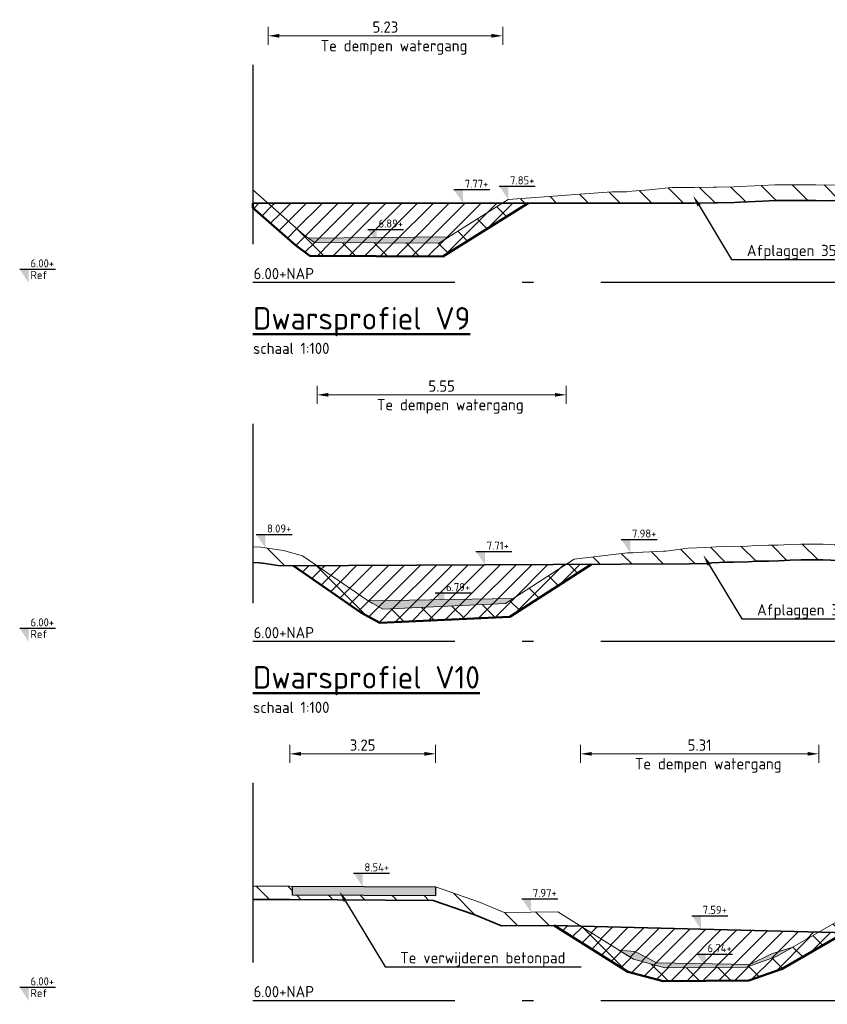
# Model space of a CAD drawing. Header units: metres. Extents: x 199581 to 207779, y 462378 to 466293.
# Tile 69 of 134: x 207293 to 207311, y 466006 to 466027. Entities that reach past the tile are written whole.
import ezdxf
from ezdxf import colors
from ezdxf.entities.mleader import LeaderData, LeaderLine
from ezdxf.math import Vec2, Vec3

# ---------------------------------------------------------------- set-up
doc = ezdxf.new("R2010")
doc.units = ezdxf.units.M
doc.linetypes.add('AL-NAP_LIJN', pattern=[15.25, 12, -1.5, 0.25, -1.5])
doc.linetypes.add('XX-AFBREEK', pattern=[7, 4, -1, 1, -1])
doc.layers.get('0').update_dxf_attribs({"lineweight": 25})
for name, color, linetype, lineweight in [('B-WE-GR-MAAIVELD-G-GRIJS', 253, 'GW-MAAIVELD', 13), ('N-WE-GW-GROND_SLIB-GD', 40, 'Continuous', 18), ('N-WE-GW-GRONDWERKLIJN-G', 90, 'Continuous', 50), ('N-WE-GW-MAAIVELD-GD', 90, 'GW-MAAIVELD', 35), ('N-WE-GW-ONTGRAVING-WERK-AD', 253, 'Continuous', 18), ('N-WE-GW-OPHOGING-WERK-AD', 82, 'Continuous', 18), ('X-XX-AL-AFBREEKLIJN-GD', 250, 'XX-AFBREEK', 25), ('X-XX-AL-M', 7, 'Continuous', 18), ('X-XX-AL-NAP-GD', 253, 'AL-NAP_LIJN', 25), ('X-XX-AL-PEILMAAT-BEST-SD', 251, 'Continuous', 25), ('X-XX-AL-PEILMAAT-SD', 7, 'Continuous', 25), ('X-XX-AL-REFERENTIE-T25', 7, 'Continuous', 25), ('X-XX-AL-T25', 7, 'Continuous', 25), ('X-XX-AL-T50', 7, 'Continuous', 50)]:
    doc.layers.add(name, color=color, linetype=linetype, lineweight=lineweight)
for name, color, linetype, lineweight, transparency in [('B-WE-VH-VERHARDING-GD', 210, 'Continuous', 25, 0.3), ('B-WE-VH-VERHARDING_BETON-AD', 252, 'Continuous', 18, 0.5), ('N-WE-GW-GROND_SLIB-AD', 40, 'Continuous', 18, 0.4)]:
    doc.layers.add(name, color=color, linetype=linetype, lineweight=lineweight, transparency=transparency)
doc.styles.add('NLCS-ISO', font='NLCS-ISO.ttf')
doc.styles.add('NLCS-ISO-M100-T25', font='NLCS-ISO.ttf', dxfattribs={"height": 0.25})
doc.styles.add('NLCS-ISO-M50-T25', font='NLCS-ISO.ttf', dxfattribs={"height": 0.125})
doc.styles.add('NLCS-ISO-M50-T50', font='NLCS-ISO.ttf', dxfattribs={"height": 0.25})
doc.linetypes.add('GW-MAAIVELD', pattern='A,12,[40,NLCS.SHX,S=1,R=0,X=0,Y=-0.5],12', length=24)
doc.dimstyles.new('NLCS-M100-T25-PIJL_L2_H1', dxfattribs={"dimscale": 0.1, "dimtxt": 2.5, "dimasz": 2.5, "dimexe": 2, "dimexo": 2, "dimgap": 0.7, "dimtad": 1, "dimzin": 0, "dimdsep": 46, "dimtxsty": 'NLCS-ISO-M100-T25', "dimcen": 0, "dimdle": 2, "dimclrd": 256, "dimclre": 256, "dimclrt": 256, "dimadec": 1, "dimazin": 0, "dimtfac": 1, "dimtdec": 3, "dimtofl": 0, "dimtmove": 0, "dimatfit": 3, "dimfxl": 2, "dimfxlon": 1, "dimtfillclr": 256, "dimtolj": 1, "dimtzin": 0, "dimlwd": -1, "dimlwe": -1, "dimarcsym": 0})
pattern_1 = [(135, (0, 0), (-0.3535533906, -0.3535533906), [])]
pattern_2 = [(45, (0, 0), (-0.1767766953, 0.1767766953), [])]

# ---------------------------------------------------------------- blocks, each defined once
blk = doc.blocks.new('SAL-PEILMAAT_INFRACAD_R01-SOD')
blk.add_line((-2, 3), (6, 3))
blk.add_solid([(-2, 3), (0, 3), (0, 0)])
at = {"style": 'NLCS-ISO'}
for tag, p in [('...', (0.4, 3.4)), ('REF', (0.4, 0.8))]:
    blk.add_attdef(tag, p, '', height=1.8, dxfattribs=at)
blk = doc.blocks.new('SAL-PEILMAAT_INFRACAD_H01-SOD')
blk.add_line((-2, 3), (6, 3))
blk.add_solid([(-2, 3), (0, 3), (0, 0)])
at = {"style": 'NLCS-ISO'}
blk.add_attdef('...', (0.4, 3.4), '', height=1.8, dxfattribs=at)
blk = doc.blocks.new('*D256')
at = {"layer": 'X-XX-AL-M', "transparency": 16777216}
for p, q in [((207298.496, 466026.89), (207298.496, 466027.29)), ((207303.727, 466026.89), (207303.727, 466027.29)), ((207298.746, 466027.09), (207303.477, 466027.09))]:
    blk.add_line(p, q, dxfattribs=at)
for points in [[(207298.746, 466027.132), (207298.746, 466027.049), (207298.496, 466027.09)], [(207303.477, 466027.132), (207303.477, 466027.049), (207303.727, 466027.09)]]:
    blk.add_solid(points, dxfattribs=at)
at = {"layer": 'X-XX-AL-M', "transparency": 16777216, "insert": (207301.112, 466027.285), "char_height": 0.25, "attachment_point": 5, "style": 'NLCS-ISO-M100-T25'}
blk.add_mtext('\\A1;5.23', dxfattribs=at)
blk = doc.blocks.new('*D257')
at = {"layer": 'X-XX-AL-M', "transparency": 16777216}
for p, q in [((207299.589, 466018.89), (207299.589, 466019.29)), ((207305.143, 466018.89), (207305.143, 466019.29)), ((207299.839, 466019.09), (207304.893, 466019.09))]:
    blk.add_line(p, q, dxfattribs=at)
for points in [[(207299.839, 466019.132), (207299.839, 466019.049), (207299.589, 466019.09)], [(207304.893, 466019.132), (207304.893, 466019.049), (207305.143, 466019.09)]]:
    blk.add_solid(points, dxfattribs=at)
at = {"layer": 'X-XX-AL-M', "transparency": 16777216, "insert": (207302.366, 466019.285), "char_height": 0.25, "attachment_point": 5, "style": 'NLCS-ISO-M100-T25'}
blk.add_mtext('\\A1;5.55', dxfattribs=at)
blk = doc.blocks.new('*D259')
at = {"layer": 'X-XX-AL-M', "transparency": 16777216}
for p, q in [((207298.98, 466010.89), (207298.98, 466011.29)), ((207302.231, 466010.89), (207302.231, 466011.29)), ((207299.23, 466011.09), (207301.981, 466011.09))]:
    blk.add_line(p, q, dxfattribs=at)
for points in [[(207299.23, 466011.132), (207299.23, 466011.049), (207298.98, 466011.09)], [(207301.981, 466011.132), (207301.981, 466011.049), (207302.231, 466011.09)]]:
    blk.add_solid(points, dxfattribs=at)
at = {"layer": 'X-XX-AL-M', "transparency": 16777216, "insert": (207300.605, 466011.285), "char_height": 0.25, "attachment_point": 5, "style": 'NLCS-ISO-M100-T25'}
blk.add_mtext('\\A1;3.25', dxfattribs=at)
blk = doc.blocks.new('*D278')
at = {"layer": 'X-XX-AL-M', "transparency": 16777216}
for p, q in [((207305.461, 466010.89), (207305.461, 466011.29)), ((207310.771, 466010.89), (207310.771, 466011.29)), ((207305.711, 466011.09), (207310.521, 466011.09))]:
    blk.add_line(p, q, dxfattribs=at)
for points in [[(207305.711, 466011.132), (207305.711, 466011.049), (207305.461, 466011.09)], [(207310.521, 466011.132), (207310.521, 466011.049), (207310.771, 466011.09)]]:
    blk.add_solid(points, dxfattribs=at)
at = {"layer": 'X-XX-AL-M', "transparency": 16777216, "insert": (207308.116, 466011.285), "char_height": 0.25, "attachment_point": 5, "style": 'NLCS-ISO-M100-T25'}
blk.add_mtext('\\A1;5.31', dxfattribs=at)

msp = doc.modelspace()

# ---------------------------------------------------------------- hatches: boundary and pattern name
at = {"layer": 'B-WE-VH-VERHARDING_BETON-AD'}
h = msp.add_hatch(color=256, dxfattribs=at)
h.dxf.hatch_style = 1
h.paths.add_polyline_path([(207302.231, 466008.124), (207302.23, 466007.924), (207299.04, 466007.941), (207299.041, 466008.141)])
at = {"layer": 'N-WE-GW-GROND_SLIB-AD'}
h = msp.add_hatch(color=256, dxfattribs=at)
h.dxf.hatch_style = 1
h.paths.add_polyline_path([(207302.532, 466022.612), (207299.397, 466022.58), (207299.529, 466022.483), (207302.306, 466022.47)])
h = msp.add_hatch(color=256, dxfattribs=at)
h.dxf.hatch_style = 1
h.paths.add_polyline_path([(207300.726, 466014.496), (207303.96, 466014.549), (207303.79, 466014.439), (207301.057, 466014.311), (207300.815, 466014.447)])
h = msp.add_hatch(color=256, dxfattribs=at)
h.dxf.hatch_style = 1
h.paths.add_polyline_path([(207306.313, 466006.717), (207306.673, 466006.688), (207307.161, 466006.431), (207309.233, 466006.396), (207309.72, 466006.631), (207310.197, 466006.785), (207309.83, 466006.571), (207309.162, 466006.336), (207307.34, 466006.321), (207306.64, 466006.512)])
at = {"layer": 'N-WE-GW-ONTGRAVING-WERK-AD'}
h = msp.add_hatch(dxfattribs=at)
h.set_pattern_fill('AGW-WERK_ONTGRAVEN-SO', color=256, scale=0.1, pattern_type=2)
h.set_pattern_definition(pattern_1)
h.paths.add_polyline_path([(207319.821, 466023.6), (207320.066, 466023.6), (207320.281, 466023.607), (207320.558, 466023.605), (207320.732, 466023.598), (207321.068, 466023.608), (207321.182, 466023.605), (207321.573, 466023.593), (207321.652, 466023.597), (207322.068, 466023.593), (207322.097, 466023.593), (207322.378, 466023.59), (207322.559, 466023.588), (207322.582, 466023.589), (207323.019, 466023.603), (207323.081, 466023.604), (207323.47, 466023.609), (207323.58, 466023.609), (207323.923, 466023.608), (207324.084, 466023.607), (207324.383, 466023.611), (207324.59, 466023.614), (207324.84, 466023.619), (207325.091, 466023.622), (207325.293, 466023.624), (207325.594, 466023.625), (207325.753, 466023.629), (207326.098, 466023.636), (207326.205, 466023.639), (207326.592, 466023.635), (207326.656, 466023.633), (207327.101, 466023.633), (207327.12, 466023.633), (207327.278, 466023.637), (207327.599, 466023.647), (207327.625, 466023.646), (207328.105, 466023.612), (207328.495, 466023.642), (207328.615, 466023.646), (207328.944, 466023.657), (207329.11, 466023.66), (207329.394, 466023.658), (207329.611, 466023.66), (207329.85, 466023.658), (207330.121, 466023.662), (207330.313, 466023.668), (207330.625, 466023.679), (207330.763, 466023.683), (207331.115, 466023.678), (207331.207, 466023.676), (207331.617, 466023.656), (207331.678, 466023.657), (207332.13, 466023.673), (207332.163, 466023.673), (207332.591, 466023.674), (207332.629, 466023.676), (207333.029, 466023.66), (207333.128, 466023.655), (207333.161, 466023.657), (207333.161, 466023.907), (207333.13, 466023.906), (207333.04, 466023.91), (207332.628, 466023.927), (207332.584, 466023.924), (207332.162, 466023.923), (207332.125, 466023.923), (207331.673, 466023.907), (207331.622, 466023.907), (207331.217, 466023.925), (207331.12, 466023.928), (207330.761, 466023.933), (207330.617, 466023.929), (207330.305, 466023.918), (207330.114, 466023.912), (207329.849, 466023.908), (207329.612, 466023.91), (207329.394, 466023.908), (207329.109, 466023.91), (207328.938, 466023.907), (207328.606, 466023.895), (207328.482, 466023.892), (207328.104, 466023.862), (207327.639, 466023.895), (207327.601, 466023.897), (207327.57, 466023.896), (207327.271, 466023.887), (207327.104, 466023.883), (207326.659, 466023.883), (207326.596, 466023.885), (207326.203, 466023.889), (207326.093, 466023.886), (207325.747, 466023.879), (207325.591, 466023.875), (207325.292, 466023.874), (207325.088, 466023.872), (207324.836, 466023.869), (207324.585, 466023.864), (207324.38, 466023.861), (207324.083, 466023.857), (207323.924, 466023.858), (207323.58, 466023.859), (207323.468, 466023.859), (207323.078, 466023.854), (207323.013, 466023.853), (207322.559, 466023.838), (207322.381, 466023.84), (207322.101, 466023.843), (207322.072, 466023.843), (207321.645, 466023.847), (207321.57, 466023.843), (207321.189, 466023.855), (207321.067, 466023.858), (207320.734, 466023.848), (207320.564, 466023.855), (207320.278, 466023.857), (207320.062, 466023.85), (207319.822, 466023.85), (207319.559, 466023.856), (207319.366, 466023.853), (207319.056, 466023.845), (207318.91, 466023.846), (207318.554, 466023.85), (207318.455, 466023.847), (207318.051, 466023.841), (207317.999, 466023.841), (207317.543, 466023.824), (207317.49, 466023.825), (207317.087, 466023.838), (207317.046, 466023.839), (207316.632, 466023.829), (207316.543, 466023.826), (207316.176, 466023.814), (207316.041, 466023.811), (207315.72, 466023.82), (207315.538, 466023.812), (207315.264, 466023.806), (207315.035, 466023.823), (207314.808, 466023.827), (207314.533, 466023.828), (207314.353, 466023.822), (207314.03, 466023.809), (207313.897, 466023.808), (207313.527, 466023.808), (207313.441, 466023.806), (207313.025, 466023.796), (207312.985, 466023.797), (207312.6, 466023.798), (207312.522, 466023.798), (207312.074, 466023.788), (207312.02, 466023.785), (207311.618, 466023.784), (207311.517, 466023.786), (207311.162, 466023.767), (207311.014, 466023.764), (207310.706, 466023.769), (207310.512, 466023.767), (207310.25, 466023.767), (207310.009, 466023.768), (207309.795, 466023.769), (207309.506, 466023.755), (207309.339, 466023.748), (207309.004, 466023.731), (207308.883, 466023.727), (207308.501, 466023.72), (207308.427, 466023.716), (207307.998, 466023.709), (207307.972, 466023.709), (207307.709, 466023.71), (207307.516, 466023.712), (207307.496, 466023.712), (207307.06, 466023.662), (207306.993, 466023.659), (207306.604, 466023.627), (207306.491, 466023.613), (207306.156, 466023.612), (207303.851, 466023.44), (207303.727, 466023.362), (207307.52, 466023.362), (207307.707, 466023.36), (207307.966, 466023.359), (207307.997, 466023.359), (207308.439, 466023.366), (207308.513, 466023.37), (207308.892, 466023.378), (207309.018, 466023.382), (207309.354, 466023.399), (207309.522, 466023.405), (207309.802, 466023.419), (207310.007, 466023.418), (207310.25, 466023.417), (207310.514, 466023.417), (207310.705, 466023.419), (207311.015, 466023.414), (207311.175, 466023.417), (207311.522, 466023.436), (207311.625, 466023.509), (207315.622, 466023.509), (207316.622, 466023.479), (207316.911, 466023.19), (207317.911, 466022.99), (207318.411, 466022.99), (207319.411, 466023.19)])
h = msp.add_hatch(dxfattribs=at)
h.set_pattern_fill('AGW-WERK_ONTGRAVEN-SO', color=256, scale=0.1, pattern_type=2)
h.set_pattern_definition(pattern_1)
h.paths.add_polyline_path([(207304.291, 466023.362), (207303.727, 466023.362), (207302.306, 466022.47), (207299.529, 466022.483), (207299.294, 466022.656), (207298.496, 466023.362), (207298.161, 466023.362), (207298.161, 466023.259), (207299.106, 466022.422), (207299.43, 466022.184), (207302.392, 466022.17)])
h = msp.add_hatch(dxfattribs=at)
h.set_pattern_fill('AGW-WERK_ONTGRAVEN-SO', color=256, scale=0.1, pattern_type=2)
h.set_pattern_definition(pattern_1)
h.paths.add_polyline_path([(207319.782, 466015.562), (207319.892, 466015.56), (207319.937, 466015.56), (207320.405, 466015.586), (207320.42, 466015.586), (207320.871, 466015.588), (207320.911, 466015.59), (207321.34, 466015.618), (207321.393, 466015.617), (207321.798, 466015.601), (207321.902, 466015.603), (207322.266, 466015.6), (207322.4, 466015.599), (207322.73, 466015.594), (207322.901, 466015.589), (207323.205, 466015.591), (207323.408, 466015.595), (207323.666, 466015.597), (207323.899, 466015.589), (207324.137, 466015.584), (207324.408, 466015.589), (207324.603, 466015.586), (207324.909, 466015.588), (207325.072, 466015.587), (207325.412, 466015.59), (207325.54, 466015.591), (207325.912, 466015.59), (207326.341, 466015.593), (207326.405, 466015.592), (207326.461, 466015.59), (207326.912, 466015.564), (207326.949, 466015.565), (207327.318, 466015.574), (207327.403, 466015.576), (207327.879, 466015.566), (207327.925, 466015.568), (207328.347, 466015.578), (207328.413, 466015.579), (207328.805, 466015.559), (207328.92, 466015.56), (207329.272, 466015.562), (207329.412, 466015.554), (207329.743, 466015.55), (207329.923, 466015.55), (207330.216, 466015.553), (207330.422, 466015.557), (207330.672, 466015.549), (207330.923, 466015.543), (207331.213, 466015.547), (207331.431, 466015.553), (207331.621, 466015.556), (207331.936, 466015.569), (207332.088, 466015.574), (207332.428, 466015.58), (207332.546, 466015.578), (207332.922, 466015.574), (207333.003, 466015.569), (207333.161, 466015.561), (207333.161, 466015.812), (207333.016, 466015.819), (207332.93, 466015.824), (207332.549, 466015.828), (207332.429, 466015.83), (207332.082, 466015.824), (207331.927, 466015.819), (207331.614, 466015.806), (207331.426, 466015.803), (207331.208, 466015.797), (207330.925, 466015.793), (207330.68, 466015.799), (207330.423, 466015.808), (207330.212, 466015.803), (207329.922, 466015.8), (207329.745, 466015.8), (207329.421, 466015.804), (207329.278, 466015.812), (207328.919, 466015.81), (207328.81, 466015.809), (207328.418, 466015.829), (207328.343, 466015.828), (207327.917, 466015.818), (207327.876, 466015.816), (207327.403, 466015.826), (207327.312, 466015.824), (207326.941, 466015.815), (207326.914, 466015.814), (207326.474, 466015.839), (207326.413, 466015.842), (207326.342, 466015.843), (207325.911, 466015.84), (207325.539, 466015.841), (207325.41, 466015.84), (207325.072, 466015.837), (207324.909, 466015.838), (207324.604, 466015.836), (207324.407, 466015.839), (207324.137, 466015.834), (207323.906, 466015.839), (207323.67, 466015.848), (207323.405, 466015.845), (207323.202, 466015.841), (207322.903, 466015.839), (207322.735, 466015.844), (207322.402, 466015.849), (207322.268, 466015.85), (207321.901, 466015.853), (207321.8, 466015.851), (207321.399, 466015.867), (207321.333, 466015.868), (207320.898, 466015.84), (207320.866, 466015.838), (207320.398, 466015.836), (207320.397, 466015.836), (207319.931, 466015.81), (207319.895, 466015.81), (207319.464, 466015.817), (207319.394, 466015.813), (207318.996, 466015.807), (207318.893, 466015.807), (207318.529, 466015.802), (207318.392, 466015.801), (207318.062, 466015.801), (207317.89, 466015.8), (207317.594, 466015.801), (207317.389, 466015.793), (207317.151, 466015.783), (207316.888, 466015.768), (207316.66, 466015.777), (207316.386, 466015.788), (207316.192, 466015.787), (207315.885, 466015.779), (207315.725, 466015.774), (207315.384, 466015.787), (207315.258, 466015.786), (207314.882, 466015.785), (207314.79, 466015.785), (207314.381, 466015.768), (207314.323, 466015.766), (207313.867, 466015.755), (207313.526, 466015.768), (207313.388, 466015.773), (207313.378, 466015.773), (207312.921, 466015.778), (207312.877, 466015.778), (207312.454, 466015.773), (207312.376, 466015.77), (207311.986, 466015.748), (207311.874, 466015.741), (207311.519, 466015.738), (207311.373, 466015.744), (207311.052, 466015.756), (207310.872, 466015.763), (207310.584, 466015.764), (207310.37, 466015.765), (207310.117, 466015.753), (207309.869, 466015.741), (207309.65, 466015.737), (207309.368, 466015.73), (207309.182, 466015.72), (207308.866, 466015.714), (207308.715, 466015.715), (207308.365, 466015.694), (207308.248, 466015.685), (207307.864, 466015.672), (207307.42, 466015.613), (207307.362, 466015.606), (207307.313, 466015.605), (207306.861, 466015.583), (207306.846, 466015.584), (207306.633, 466015.572), (207306.506, 466015.566), (207305.323, 466015.425), (207305.143, 466015.309), (207307.893, 466015.323), (207308.267, 466015.335), (207308.389, 466015.345), (207308.725, 466015.365), (207308.869, 466015.364), (207309.195, 466015.37), (207309.381, 466015.381), (207309.657, 466015.387), (207309.881, 466015.392), (207310.133, 466015.403), (207310.378, 466015.414), (207310.583, 466015.414), (207310.864, 466015.413), (207311.038, 466015.406), (207311.36, 466015.394), (207311.677, 466015.496), (207315.675, 466015.496), (207316.675, 466015.426), (207316.911, 466015.19), (207317.911, 466014.99), (207318.411, 466014.99), (207319.411, 466015.19)])
h = msp.add_hatch(dxfattribs=at)
h.set_pattern_fill('AGW-WERK_ONTGRAVEN-SO', color=256, scale=0.1, pattern_type=2)
h.set_pattern_definition(pattern_1)
h.paths.add_polyline_path([(207298.434, 466015.681), (207298.339, 466015.699), (207298.161, 466015.705), (207298.161, 466015.354), (207298.301, 466015.35), (207298.377, 466015.336), (207298.769, 466015.278), (207299.589, 466015.282), (207299.265, 466015.506), (207298.84, 466015.622)])
h = msp.add_hatch(dxfattribs=at)
h.set_pattern_fill('AGW-WERK_ONTGRAVEN-SO', color=256, scale=0.1, pattern_type=2)
h.set_pattern_definition(pattern_1)
h.paths.add_polyline_path([(207305.702, 466015.312), (207305.143, 466015.309), (207303.79, 466014.439), (207301.057, 466014.311), (207300.726, 466014.496), (207299.589, 466015.282), (207299.065, 466015.28), (207300.567, 466014.242), (207300.986, 466014.008), (207303.885, 466014.143)])
h = msp.add_hatch(dxfattribs=at)
h.set_pattern_fill('AGW-WERK_ONTGRAVEN-SO', color=256, scale=0.1, pattern_type=2)
h.set_pattern_definition(pattern_1)
h.paths.add_polyline_path([(207304.958, 466007.567), (207303.756, 466007.555), (207303.213, 466007.782), (207302.231, 466008.124), (207302.23, 466007.924), (207299.04, 466007.941), (207299.041, 466008.141), (207298.98, 466008.141), (207298.161, 466008.142), (207298.161, 466007.842), (207298.979, 466007.841), (207302.179, 466007.824), (207303.105, 466007.502), (207303.697, 466007.255), (207304.873, 466007.266), (207305.461, 466007.252)])
h = msp.add_hatch(dxfattribs=at)
h.set_pattern_fill('AGW-WERK_ONTGRAVEN-SO', color=256, scale=0.1, pattern_type=2)
h.set_pattern_definition(pattern_1)
h.paths.add_polyline_path([(207327.353, 466007.513), (207330.03, 466007.546), (207331.121, 466007.546), (207333.161, 466007.545), (207333.161, 466007.745), (207331.121, 466007.746), (207330.03, 466007.746), (207326.104, 466007.741), (207324.566, 466007.734), (207321.087, 466007.723), (207319.155, 466007.628), (207315.495, 466007.567), (207311.287, 466007.417), (207310.771, 466007.118), (207311.415, 466007.102), (207315.507, 466007.247), (207319.17, 466007.474), (207323.167, 466007.474), (207323.297, 466007.474), (207324.167, 466007.474), (207324.501, 466007.16), (207325.501, 466006.96), (207326.007, 466006.961), (207327.001, 466007.16)])
h = msp.add_hatch(dxfattribs=at)
h.set_pattern_fill('AGW-WERK_ONTGRAVEN-SO', color=256, scale=0.1, pattern_type=2)
h.set_pattern_definition(pattern_1)
h.paths.add_polyline_path([(207309.956, 466006.298), (207311.344, 466007.103), (207310.771, 466007.118), (207309.83, 466006.571), (207309.162, 466006.336), (207307.34, 466006.321), (207306.64, 466006.512), (207305.461, 466007.252), (207304.873, 466007.266), (207306.518, 466006.234), (207307.301, 466006.021), (207309.214, 466006.037)])
at = {"layer": 'N-WE-GW-OPHOGING-WERK-AD'}
h = msp.add_hatch(dxfattribs=at)
h.set_pattern_fill('AGW-WERK_AANVULLEN-SO', color=256, scale=0.05, pattern_type=2)
h.set_pattern_definition(pattern_2)
h.paths.add_polyline_path([(207304.291, 466023.362), (207303.727, 466023.362), (207302.306, 466022.47), (207299.529, 466022.483), (207299.294, 466022.656), (207298.496, 466023.362), (207298.161, 466023.362), (207298.161, 466023.259), (207299.106, 466022.422), (207299.43, 466022.184), (207302.392, 466022.17)])
h = msp.add_hatch(dxfattribs=at)
h.set_pattern_fill('AGW-WERK_AANVULLEN-SO', color=256, scale=0.05, pattern_type=2)
h.set_pattern_definition(pattern_2)
h.paths.add_polyline_path([(207298.496, 466023.362), (207299.294, 466022.656), (207299.529, 466022.483), (207302.306, 466022.47), (207303.727, 466023.362)])
h = msp.add_hatch(dxfattribs=at)
h.set_pattern_fill('AGW-WERK_AANVULLEN-SO', color=256, scale=0.05, pattern_type=2)
h.set_pattern_definition(pattern_2)
h.paths.add_polyline_path([(207305.702, 466015.312), (207305.143, 466015.309), (207303.79, 466014.439), (207301.057, 466014.311), (207300.726, 466014.496), (207299.589, 466015.282), (207299.065, 466015.28), (207300.567, 466014.242), (207300.986, 466014.008), (207303.885, 466014.143)])
h = msp.add_hatch(dxfattribs=at)
h.set_pattern_fill('AGW-WERK_AANVULLEN-SO', color=256, scale=0.05, pattern_type=2)
h.set_pattern_definition(pattern_2)
h.paths.add_polyline_path([(207303.79, 466014.439), (207305.143, 466015.309), (207299.589, 466015.282), (207300.726, 466014.496), (207301.057, 466014.311)])
h = msp.add_hatch(dxfattribs=at)
h.set_pattern_fill('AGW-WERK_AANVULLEN-SO', color=256, scale=0.05, pattern_type=2)
h.set_pattern_definition(pattern_2)
h.paths.add_polyline_path([(207311.344, 466007.103), (207310.771, 466007.118), (207309.83, 466006.571), (207309.162, 466006.336), (207307.34, 466006.321), (207306.64, 466006.512), (207305.461, 466007.252), (207304.873, 466007.266), (207306.518, 466006.234), (207307.301, 466006.021), (207309.214, 466006.037), (207309.956, 466006.298)])
h = msp.add_hatch(dxfattribs=at)
h.set_pattern_fill('AGW-WERK_AANVULLEN-SO', color=256, scale=0.05, pattern_type=2)
h.set_pattern_definition([(45, (-2.5, 0), (-0.1767766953, 0.1767766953), [])])
h.paths.add_polyline_path([(207309.162, 466006.336), (207309.83, 466006.571), (207310.771, 466007.118), (207305.461, 466007.252), (207306.64, 466006.512), (207307.34, 466006.321)])

# ---------------------------------------------------------------- linework, layer by layer
at = {"layer": 'B-WE-GR-MAAIVELD-G-GRIJS', "flags": 128}
for points in [[(207298.161, 466023.659), (207299.294, 466022.656), (207299.529, 466022.483), (207302.306, 466022.47), (207303.851, 466023.44), (207306.156, 466023.612), (207306.491, 466023.613), (207306.604, 466023.627), (207306.993, 466023.659), (207307.06, 466023.662), (207307.496, 466023.712), (207307.516, 466023.712), (207307.709, 466023.71), (207307.972, 466023.709), (207307.998, 466023.709), (207308.427, 466023.716), (207308.501, 466023.72), (207308.883, 466023.727), (207309.004, 466023.731), (207309.339, 466023.748), (207309.506, 466023.755), (207309.795, 466023.769), (207310.009, 466023.768), (207310.25, 466023.767), (207310.512, 466023.767), (207310.706, 466023.769), (207311.014, 466023.764), (207311.162, 466023.767), (207311.517, 466023.786), (207311.618, 466023.784), (207312.02, 466023.785), (207312.074, 466023.788), (207312.522, 466023.798), (207312.6, 466023.798), (207312.985, 466023.797), (207313.025, 466023.796), (207313.441, 466023.806), (207313.527, 466023.808), (207313.897, 466023.808), (207314.03, 466023.809), (207314.353, 466023.822), (207314.533, 466023.828), (207314.808, 466023.827), (207315.035, 466023.823), (207315.264, 466023.806), (207315.538, 466023.812), (207315.72, 466023.82), (207316.041, 466023.811), (207316.176, 466023.814), (207316.543, 466023.826), (207316.632, 466023.829), (207317.046, 466023.839), (207317.087, 466023.838), (207317.49, 466023.825), (207317.543, 466023.824), (207317.999, 466023.841), (207318.051, 466023.841), (207318.455, 466023.847), (207318.554, 466023.85), (207318.91, 466023.846), (207319.056, 466023.845), (207319.366, 466023.853), (207319.559, 466023.856), (207319.822, 466023.85), (207320.062, 466023.85), (207320.278, 466023.857), (207320.564, 466023.855), (207320.734, 466023.848), (207321.067, 466023.858), (207321.189, 466023.855), (207321.57, 466023.843), (207321.645, 466023.847), (207322.072, 466023.843), (207322.101, 466023.843), (207322.381, 466023.84), (207322.557, 466023.838), (207322.575, 466023.839), (207323.013, 466023.853), (207323.078, 466023.854), (207323.468, 466023.859), (207323.58, 466023.859), (207323.924, 466023.858), (207324.083, 466023.857), (207324.38, 466023.861), (207324.585, 466023.864), (207324.836, 466023.869), (207325.088, 466023.872), (207325.292, 466023.874), (207325.591, 466023.875), (207325.747, 466023.879), (207326.093, 466023.886), (207326.203, 466023.889), (207326.596, 466023.885), (207326.659, 466023.883), (207327.099, 466023.883), (207327.115, 466023.883), (207327.271, 466023.887), (207327.57, 466023.896), (207327.601, 466023.897), (207327.639, 466023.895), (207328.104, 466023.862), (207328.482, 466023.892), (207328.606, 466023.895), (207328.938, 466023.907), (207329.109, 466023.91), (207329.394, 466023.908), (207329.612, 466023.91), (207329.849, 466023.908), (207330.114, 466023.912), (207330.305, 466023.918), (207330.617, 466023.929), (207330.761, 466023.933), (207331.12, 466023.928), (207331.217, 466023.925), (207331.622, 466023.907), (207331.673, 466023.907), (207332.125, 466023.923), (207332.162, 466023.923), (207332.584, 466023.924), (207332.628, 466023.927), (207333.04, 466023.91), (207333.13, 466023.906), (207333.161, 466023.907)], [(207298.161, 466015.705), (207298.339, 466015.699), (207298.434, 466015.681), (207298.84, 466015.622), (207299.265, 466015.506), (207300.726, 466014.496), (207301.057, 466014.311), (207303.79, 466014.439), (207305.323, 466015.425), (207306.506, 466015.566), (207306.633, 466015.572), (207306.846, 466015.584), (207306.861, 466015.583), (207307.313, 466015.605), (207307.362, 466015.606), (207307.42, 466015.613), (207307.864, 466015.672), (207308.248, 466015.685), (207308.365, 466015.694), (207308.715, 466015.715), (207308.866, 466015.714), (207309.182, 466015.72), (207309.368, 466015.73), (207309.65, 466015.737), (207309.869, 466015.741), (207310.117, 466015.753), (207310.37, 466015.765), (207310.584, 466015.764), (207310.872, 466015.763), (207311.052, 466015.756), (207311.373, 466015.744), (207311.519, 466015.738), (207311.874, 466015.741), (207311.986, 466015.748), (207312.376, 466015.77), (207312.454, 466015.773), (207312.877, 466015.778), (207312.921, 466015.778), (207313.378, 466015.773), (207313.388, 466015.773), (207313.526, 466015.768), (207313.856, 466015.756), (207313.88, 466015.756), (207314.323, 466015.766), (207314.381, 466015.768), (207314.79, 466015.785), (207314.882, 466015.785), (207315.258, 466015.786), (207315.384, 466015.787), (207315.725, 466015.774), (207315.885, 466015.779), (207316.192, 466015.787), (207316.386, 466015.788), (207316.66, 466015.777), (207316.888, 466015.768), (207317.151, 466015.783), (207317.389, 466015.793), (207317.594, 466015.801), (207317.89, 466015.8), (207318.062, 466015.801), (207318.392, 466015.801), (207318.529, 466015.802), (207318.893, 466015.807), (207318.996, 466015.807), (207319.394, 466015.813), (207319.464, 466015.817), (207319.895, 466015.81), (207319.931, 466015.81), (207320.397, 466015.836), (207320.398, 466015.836), (207320.419, 466015.836), (207320.866, 466015.838), (207320.898, 466015.84), (207321.333, 466015.868), (207321.399, 466015.867), (207321.8, 466015.851), (207321.901, 466015.853), (207322.268, 466015.85), (207322.402, 466015.849), (207322.735, 466015.844), (207322.903, 466015.839), (207323.202, 466015.841), (207323.405, 466015.845), (207323.67, 466015.848), (207323.906, 466015.839), (207324.137, 466015.834), (207324.407, 466015.839), (207324.604, 466015.836), (207324.909, 466015.838), (207325.072, 466015.837), (207325.41, 466015.84), (207325.539, 466015.841), (207325.911, 466015.84), (207326.342, 466015.843), (207326.413, 466015.842), (207326.474, 466015.839), (207326.914, 466015.814), (207326.941, 466015.815), (207327.312, 466015.824), (207327.408, 466015.827), (207327.415, 466015.826), (207327.876, 466015.816), (207327.917, 466015.818), (207328.343, 466015.828), (207328.418, 466015.829), (207328.81, 466015.809), (207328.919, 466015.81), (207329.278, 466015.812), (207329.421, 466015.804), (207329.745, 466015.8), (207329.922, 466015.8), (207330.212, 466015.803), (207330.423, 466015.808), (207330.68, 466015.799), (207330.925, 466015.793), (207331.208, 466015.797), (207331.426, 466015.803), (207331.614, 466015.806), (207331.927, 466015.819), (207332.082, 466015.824), (207332.429, 466015.83), (207332.549, 466015.828), (207332.93, 466015.824), (207333.016, 466015.819), (207333.161, 466015.812)], [(207298.161, 466008.142), (207298.98, 466008.141), (207302.231, 466008.124), (207303.213, 466007.782), (207303.756, 466007.555), (207304.958, 466007.567), (207306.64, 466006.512), (207307.34, 466006.321), (207309.162, 466006.336), (207309.83, 466006.571), (207311.287, 466007.417), (207315.495, 466007.567), (207319.155, 466007.628), (207321.087, 466007.723), (207324.566, 466007.734), (207326.104, 466007.741), (207330.03, 466007.746), (207331.121, 466007.746), (207333.161, 466007.745)]]:
    msp.add_lwpolyline(points, dxfattribs=at)
at = {"layer": 'B-WE-VH-VERHARDING-GD', "flags": 128}
msp.add_lwpolyline([(207302.231, 466008.124), (207302.23, 466007.924), (207299.04, 466007.941), (207299.041, 466008.141)], close=True, dxfattribs=at)
at = {"layer": 'N-WE-GW-GROND_SLIB-GD', "flags": 128}
for points in [[(207302.532, 466022.612), (207299.397, 466022.58), (207299.529, 466022.483), (207302.306, 466022.47)], [(207300.726, 466014.496), (207303.96, 466014.549), (207303.79, 466014.439), (207301.057, 466014.311), (207300.815, 466014.447)], [(207306.313, 466006.717), (207306.673, 466006.688), (207307.161, 466006.431), (207309.233, 466006.396), (207309.72, 466006.631), (207310.197, 466006.785), (207309.83, 466006.571), (207309.162, 466006.336), (207307.34, 466006.321), (207306.64, 466006.512)]]:
    msp.add_lwpolyline(points, close=True, dxfattribs=at)
at = {"layer": 'N-WE-GW-GRONDWERKLIJN-G', "flags": 128}
for points in [[(207298.161, 466023.259), (207299.106, 466022.422), (207299.43, 466022.184), (207302.392, 466022.17), (207304.291, 466023.362)], [(207298.161, 466023.259), (207298.161, 466023.362)], [(207299.065, 466015.28), (207300.567, 466014.242), (207300.986, 466014.008), (207303.885, 466014.143), (207305.702, 466015.312)], [(207304.873, 466007.266), (207306.518, 466006.234), (207307.301, 466006.021), (207309.214, 466006.037), (207309.956, 466006.298), (207311.344, 466007.103)]]:
    msp.add_lwpolyline(points, dxfattribs=at)
at = {"layer": 'N-WE-GW-MAAIVELD-GD', "flags": 128}
for points in [[(207298.161, 466023.362), (207307.52, 466023.362), (207307.707, 466023.36), (207307.966, 466023.359), (207307.997, 466023.359), (207308.439, 466023.366), (207308.513, 466023.37), (207308.892, 466023.378), (207309.018, 466023.382), (207309.354, 466023.399), (207309.522, 466023.405), (207309.802, 466023.419), (207310.007, 466023.418), (207310.25, 466023.417), (207310.514, 466023.417), (207310.705, 466023.419), (207311.015, 466023.414), (207311.175, 466023.417), (207311.522, 466023.436), (207311.625, 466023.509)], [(207298.149, 466015.355), (207298.301, 466015.35), (207298.377, 466015.336), (207298.769, 466015.278)], [(207307.893, 466015.323), (207308.267, 466015.335), (207308.389, 466015.345), (207308.725, 466015.365), (207308.869, 466015.364), (207309.195, 466015.37), (207309.381, 466015.381), (207309.657, 466015.387), (207309.881, 466015.392), (207310.133, 466015.403), (207310.378, 466015.414), (207310.583, 466015.414), (207310.864, 466015.413), (207311.038, 466015.406), (207311.36, 466015.394), (207311.677, 466015.496)], [(207298.769, 466015.278), (207307.893, 466015.323)], [(207298.161, 466007.842), (207298.979, 466007.841), (207302.179, 466007.824), (207303.105, 466007.502), (207303.697, 466007.255), (207304.873, 466007.266), (207311.415, 466007.102), (207315.507, 466007.247), (207319.17, 466007.474), (207323.297, 466007.474), (207324.167, 466007.474), (207324.501, 466007.16), (207325.501, 466006.96), (207326.007, 466006.961), (207327.001, 466007.16), (207327.353, 466007.513), (207330.03, 466007.546), (207331.121, 466007.546), (207333.161, 466007.545)]]:
    msp.add_lwpolyline(points, dxfattribs=at)
at = {"layer": 'X-XX-AL-AFBREEKLIJN-GD', "flags": 128}
for points in [[(207298.161, 466026.444), (207298.161, 466022.444)], [(207298.161, 466018.444), (207298.161, 466014.444)], [(207298.161, 466010.444), (207298.161, 466006.444)]]:
    msp.add_lwpolyline(points, dxfattribs=at)
at = {"layer": 'X-XX-AL-NAP-GD', "flags": 128}
for points in [[(207333.161, 466021.59), (207298.161, 466021.59)], [(207333.161, 466013.59), (207298.161, 466013.59)], [(207333.161, 466005.59), (207298.161, 466005.59)]]:
    msp.add_lwpolyline(points, dxfattribs=at)

# ---------------------------------------------------------------- block references
at = {"layer": 'X-XX-AL-PEILMAAT-BEST-SD', "xscale": 0.1, "yscale": 0.1, "zscale": 0.1}
for p, values in [((207303.851, 466023.44), {'...': '7.85+'}), ((207300.918, 466022.477), {'...': '6.89+'}), ((207298.434, 466015.681), {'...': '8.09+'}), ((207306.569, 466015.569), {'...': '7.98+'}), ((207302.424, 466014.375), {'...': '6.79+'}), ((207300.605, 466008.133), {'...': '8.54+'}), ((207304.357, 466007.561), {'...': '7.97+'}), ((207308.251, 466006.329), {'...': '6.74+'})]:
    msp.add_blockref('SAL-PEILMAAT_INFRACAD_H01-SOD', p, dxfattribs=at).add_auto_attribs(values)
at = {"layer": 'X-XX-AL-PEILMAAT-SD', "xscale": 0.1, "yscale": 0.1, "zscale": 0.1}
for name, p, values in [('SAL-PEILMAAT_INFRACAD_H01-SOD', (207302.84, 466023.362), {'...': '7.77+'}), ('SAL-PEILMAAT_INFRACAD_R01-SOD', (207293.161, 466021.59), {'...': '6.00+', 'REF': 'Ref'}), ('SAL-PEILMAAT_INFRACAD_H01-SOD', (207303.331, 466015.3), {'...': '7.71+'}), ('SAL-PEILMAAT_INFRACAD_R01-SOD', (207293.161, 466013.59), {'...': '6.00+', 'REF': 'Ref'}), ('SAL-PEILMAAT_INFRACAD_H01-SOD', (207308.144, 466007.184), {'...': '7.59+'}), ('SAL-PEILMAAT_INFRACAD_R01-SOD', (207293.161, 466005.59), {'...': '6.00+', 'REF': 'Ref'})]:
    msp.add_blockref(name, p, dxfattribs=at).add_auto_attribs(values)

# ---------------------------------------------------------------- texts
at = {"layer": 'X-XX-AL-REFERENTIE-T25', "char_height": 0.25, "attachment_point": 1, "style": 'NLCS-ISO-M100-T25'}
for insert in [(207299.67, 466026.995), (207300.924, 466018.995), (207306.674, 466010.995)]:
    msp.add_mtext_dynamic_manual_height_columns('Te dempen watergang', width=3.84848, gutter_width=1.25, heights=[0], dxfattribs=dict(at, insert=insert))
at = {"layer": 'X-XX-AL-T25', "char_height": 0.25, "attachment_point": 1}
for s, width, insert, style in [('6.00+NAP', 2.46829, (207298.174, 466021.916), 'NLCS-ISO-M100-T25'), ('schaal 1:100', 2.05218, (207298.161, 466020.251), 'NLCS-ISO-M50-T25'), ('6.00+NAP', 2.46829, (207298.174, 466013.916), 'NLCS-ISO-M100-T25'), ('schaal 1:100', 2.05218, (207298.161, 466012.251), 'NLCS-ISO-M50-T25'), ('6.00+NAP', 2.46829, (207298.174, 466005.916), 'NLCS-ISO-M100-T25')]:
    msp.add_mtext_dynamic_manual_height_columns(s, width=width, gutter_width=1.25, heights=[0], dxfattribs=dict(at, insert=insert, style=style))
at = {"layer": 'X-XX-AL-T50', "char_height": 0.5, "attachment_point": 1, "style": 'NLCS-ISO-M50-T50'}
for s, insert in [('{\\LDwarsprofiel V9}', (207298.161, 466021.045)), ('{\\LDwarsprofiel V10}', (207298.161, 466013.045))]:
    msp.add_mtext_dynamic_manual_height_columns(s, width=18.27556, gutter_width=2.5, heights=[0], dxfattribs=dict(at, insert=insert))

# ---------------------------------------------------------------- dimensions: what is measured, and where the dimension line sits
at = {"layer": 'X-XX-AL-M'}
for base, p1, p2, picture, middle in [((207303.727, 466027.09), (207298.496, 466023.362), (207303.727, 466023.362), '*D256', (207301.112, 466027.285)), ((207305.143, 466019.09), (207299.589, 466015.282), (207305.143, 466015.309), '*D257', (207302.366, 466019.285)), ((207302.231, 466011.09), (207298.98, 466008.141), (207302.231, 466008.124), '*D259', (207300.605, 466011.285)), ((207310.771, 466011.09), (207305.461, 466007.252), (207310.771, 466007.118), '*D278', (207308.116, 466011.285))]:
    dim = msp.add_linear_dim(base=base, p1=p1, p2=p2, dimstyle='NLCS-M100-T25-PIJL_L2_H1', dxfattribs=at)
    dim.commit()
    dim.dimension.update_dxf_attribs({"geometry": picture, "text_midpoint": middle})

# ---------------------------------------------------------------- leaders
at = {"layer": 'X-XX-AL-REFERENTIE-T25'}
ml = msp.add_multileader_mtext('Standard', dxfattribs=at)
ml.set_content('Afplaggen 35cm', color=256, style='NLCS-ISO-M100-T25')
ml.set_leader_properties(color=256, linetype='ByLayer', lineweight=-1)
ml.build(insert=Vec2(0, 0))
ml.multileader.update_dxf_attribs({"text_left_attachment_type": 5, "text_right_attachment_type": 5, "dogleg_length": 0.25, "arrow_head_size": 0.25})
ctx = ml.context
ctx.base_point, ctx.char_height, ctx.arrow_head_size, ctx.landing_gap_size, ctx.plane_origin = Vec3(207309.08, 466022.107), 0.25, 0.25, 0.09, Vec3(207307.974, 466023.524)
ctx.left_attachment, ctx.right_attachment = 5, 5
notes = []
notes.append((ctx, [(1, (1, 1, 0), (207308.83, 466022.107), (1, 0), 0.25, [(0, [(207307.974, 466023.524)], 0, [])])]))
ctx.mtext.insert, ctx.mtext.flow_direction = Vec3(207309.17, 466022.432), 5
ml = msp.add_multileader_mtext('Standard', dxfattribs=at)
ml.set_content('Afplaggen 35cm', color=256, style='NLCS-ISO-M100-T25')
ml.set_leader_properties(color=256, linetype='ByLayer', lineweight=-1)
ml.build(insert=Vec2(0, 0))
ml.multileader.update_dxf_attribs({"text_left_attachment_type": 5, "text_right_attachment_type": 5, "dogleg_length": 0.25, "arrow_head_size": 0.25})
ctx = ml.context
ctx.base_point, ctx.char_height, ctx.arrow_head_size, ctx.landing_gap_size, ctx.plane_origin = Vec3(207309.307, 466014.1), 0.25, 0.25, 0.09, Vec3(207308.201, 466015.517)
ctx.left_attachment, ctx.right_attachment = 5, 5
notes.append((ctx, [(1, (1, 1, 0), (207309.057, 466014.1), (1, 0), 0.25, [(0, [(207308.201, 466015.517)], 0, [])])]))
ctx.mtext.insert, ctx.mtext.flow_direction = Vec3(207309.397, 466014.425), 5
ml = msp.add_multileader_mtext('Standard', dxfattribs=at)
ml.set_content('Te verwijderen betonpad', color=256, style='NLCS-ISO-M100-T25')
ml.set_leader_properties(color=256, linetype='ByLayer', lineweight=-1)
ml.build(insert=Vec2(0, 0))
ml.multileader.update_dxf_attribs({"text_left_attachment_type": 5, "text_right_attachment_type": 5, "dogleg_length": 0.25, "arrow_head_size": 0.25})
ctx = ml.context
ctx.base_point, ctx.char_height, ctx.arrow_head_size, ctx.landing_gap_size, ctx.plane_origin = Vec3(207301.354, 466006.347), 0.25, 0.25, 0.09, Vec3(207300.091, 466008.023)
ctx.left_attachment, ctx.right_attachment = 5, 5
notes.append((ctx, [(1, (1, 1, 0), (207301.104, 466006.347), (1, 0), 0.25, [(0, [(207300.091, 466008.023)], 0, [])])]))
ctx.mtext.insert, ctx.mtext.flow_direction = Vec3(207301.444, 466006.672), 5
for ctx, leaders in notes:
    for number, flags, end, landing, length, lines in leaders:
        leader = LeaderData()
        leader.index, (leader.has_last_leader_line, leader.has_dogleg_vector, leader.attachment_direction) = number, flags
        leader.last_leader_point, leader.dogleg_vector, leader.dogleg_length = Vec3(end), Vec3(landing), length
        for number, points, colour, breaks in lines:
            line = LeaderLine()
            line.index, line.vertices, line.color, line.breaks = number, Vec3.list(points), colors.encode_raw_color(colour), breaks
            leader.lines.append(line)
        ctx.leaders.append(leader)

doc.saveas('drawing.dxf')
